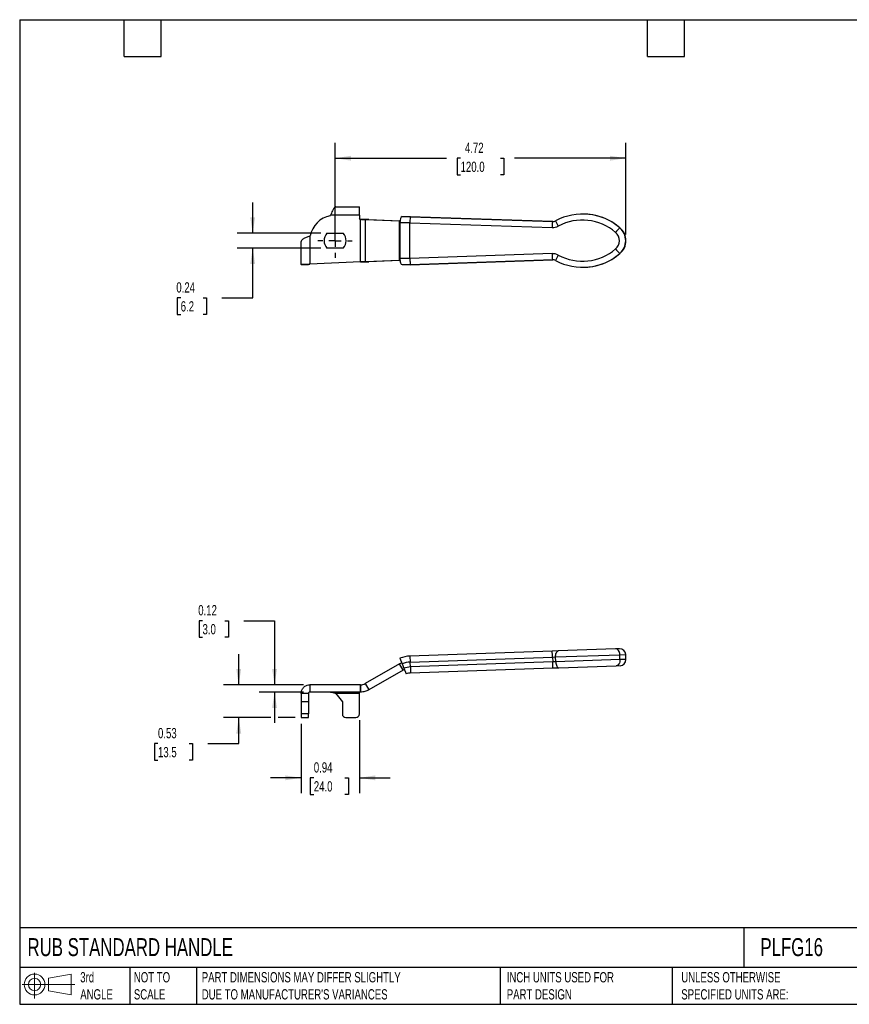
# Model space of a CAD drawing. Header units: inches. Extents: x 0.5 to 21.5, y 0.5 to 16.5.
# Tile 1 of 2: x 0.5 to 14, y 0.5 to 16.5. Entities that reach past the tile are written whole.
import ezdxf

# ---------------------------------------------------------------- set-up
doc = ezdxf.new("R2010")
doc.units = ezdxf.units.IN
doc.header["$LTSCALE"] = 2
doc.header["$MEASUREMENT"] = 0
doc.linetypes.add('SLD-Center', pattern=[0.75, 0.6, -0.05, 0.05, -0.05])
doc.linetypes.add('SLD-Solid', pattern=[0])
doc.layers.add('CENTER', color=40, linetype='SLD-Center')
doc.layers.add('SLD-DEFPOINTS', color=7, linetype='Continuous')
doc.layers.add('DIMENSIONS', color=140, linetype='SLD-Solid', lineweight=25)
doc.layers.add('TEXT', color=140, linetype='SLD-Solid', lineweight=25)
doc.styles.add('SLDTEXTSTYLE0', font='TXT', dxfattribs={"width": 0.7})
doc.dimstyles.new('SLDDIMSTYLE0', dxfattribs={"dimtxt": 0.169922, "dimasz": 0.26, "dimexe": 0, "dimexo": 0.0625, "dimgap": 0.04248, "dimtad": 0, "dimtih": 1, "dimtoh": 1, "dimrnd": 1e-09, "dimdsep": 46, "dimtxsty": 'SLDTEXTSTYLE0', "dimsah": 1, "dimcen": 0.09, "dimadec": 0, "dimazin": 2, "dimtfac": 1, "dimtmove": 0, "dimatfit": 0, "dimfxl": 0, "dimfrac": 2, "dimtolj": 1, "dimtzin": 12, "dimarcsym": 0})
doc.dimstyles.new('SLDDIMSTYLE2', dxfattribs={"dimtxt": 0.169922, "dimasz": 0.26, "dimexe": 0, "dimexo": 0.0625, "dimgap": 0.04248, "dimtad": 0, "dimtih": 1, "dimtoh": 1, "dimrnd": 1e-09, "dimzin": 12, "dimdsep": 46, "dimtxsty": 'SLDTEXTSTYLE0', "dimsah": 1, "dimcen": 0.09, "dimadec": 0, "dimazin": 3, "dimtfac": 1, "dimtofl": 0, "dimtmove": 0, "dimatfit": 3, "dimfxl": 0, "dimfrac": 2, "dimtolj": 1, "dimtzin": 12, "dimarcsym": 0})

# ---------------------------------------------------------------- blocks, each defined once
blk = doc.blocks.new('Block11')
at = {"color": 7, "linetype": 'SLD-Solid', "lineweight": 18}
for p, q in [((0.204, 0.418), (0.204, 0)), ((0.431, 0.328), (0.801, 0.396)), ((0.431, 0.126), (0.431, 0.328)), ((0.801, 0.396), (0.801, 0.058)), ((0, 0.227), (0.856, 0.227)), ((0.431, 0.126), (0.801, 0.058))]:
    blk.add_line(p, q, dxfattribs=at)
for radius in [0.169, 0.101]:
    blk.add_circle((0.204, 0.227), radius, dxfattribs=at)
blk = doc.blocks.new('Block12')
at = {"layer": 'SLD-DEFPOINTS'}
blk.add_blockref('Block11', (0, 0), dxfattribs=at)
blk = doc.blocks.new('_D')
at = {"layer": 'DIMENSIONS'}
for p, q in [((3.471, 6.734), (3.414, 6.734)), ((3.414, 6.734), (3.414, 6.464)), ((3.835, 6.734), (3.892, 6.734)), ((3.892, 6.734), (3.892, 6.464)), ((4.141, 6.734), (4.641, 6.734)), ((4.641, 6.734), (4.641, 5.691)), ((3.414, 6.464), (3.471, 6.464)), ((3.892, 6.464), (3.835, 6.464)), ((5.112, 5.691), (4.391, 5.691)), ((5.112, 5.573), (4.391, 5.573)), ((4.641, 5.573), (4.641, 5.073))]:
    blk.add_line(p, q, dxfattribs=at)
for points in [[(4.641, 5.691), (4.681, 5.951), (4.601, 5.951)], [(4.641, 5.573), (4.601, 5.313), (4.681, 5.313)]]:
    blk.add_solid(points, dxfattribs=at)
at = {"layer": 'DIMENSIONS', "char_height": 0.1667, "attachment_point": 1, "style": 'SLDTEXTSTYLE0'}
for s, insert in [('0.12', (3.401, 6.987)), ('3.0', (3.471, 6.679))]:
    blk.add_mtext(s, dxfattribs=dict(at, insert=insert))
blk = doc.blocks.new('_D_1')
at = {"layer": 'DIMENSIONS'}
for p, q in [((4.059, 5.691), (4.059, 6.191)), ((5.112, 5.691), (3.809, 5.691)), ((4.581, 5.159), (3.809, 5.159)), ((4.059, 4.737), (4.059, 5.159)), ((4.974, 5.159), (4.701, 5.159)), ((2.747, 4.737), (2.69, 4.737)), ((2.69, 4.737), (2.69, 4.467)), ((3.252, 4.737), (3.309, 4.737)), ((3.309, 4.737), (3.309, 4.467)), ((3.559, 4.737), (4.059, 4.737)), ((2.69, 4.467), (2.747, 4.467)), ((3.309, 4.467), (3.252, 4.467))]:
    blk.add_line(p, q, dxfattribs=at)
for points in [[(4.059, 5.691), (4.099, 5.951), (4.019, 5.951)], [(4.059, 5.159), (4.019, 4.899), (4.099, 4.899)]]:
    blk.add_solid(points, dxfattribs=at)
at = {"layer": 'DIMENSIONS', "char_height": 0.1667, "attachment_point": 1, "style": 'SLDTEXTSTYLE0'}
for s, insert in [('0.53', (2.747, 4.99)), ('13.5', (2.747, 4.681))]:
    blk.add_mtext(s, dxfattribs=dict(at, insert=insert))
blk = doc.blocks.new('_D_2')
at = {"layer": 'DIMENSIONS'}
for p, q in [((5.074, 5.059), (5.074, 3.93)), ((6.019, 5.118), (6.019, 3.93)), ((5.074, 4.18), (4.574, 4.18)), ((5.279, 4.18), (5.222, 4.18)), ((5.222, 4.18), (5.222, 3.91)), ((5.784, 4.18), (5.841, 4.18)), ((5.841, 4.18), (5.841, 3.91)), ((6.019, 4.18), (6.519, 4.18)), ((5.222, 3.91), (5.279, 3.91)), ((5.841, 3.91), (5.784, 3.91))]:
    blk.add_line(p, q, dxfattribs=at)
for points in [[(5.074, 4.18), (4.814, 4.22), (4.814, 4.14)], [(6.019, 4.18), (6.279, 4.14), (6.279, 4.22)]]:
    blk.add_solid(points, dxfattribs=at)
at = {"layer": 'DIMENSIONS', "char_height": 0.1667, "attachment_point": 1, "style": 'SLDTEXTSTYLE0'}
for s, insert in [('0.94', (5.279, 4.433)), ('24.0', (5.279, 4.125))]:
    blk.add_mtext(s, dxfattribs=dict(at, insert=insert))
blk = doc.blocks.new('_D_5')
at = {"layer": 'DIMENSIONS'}
for p, q in [((4.286, 13.03), (4.286, 13.53)), ((5.393, 13.03), (4.036, 13.03)), ((5.393, 12.788), (4.036, 12.788)), ((4.286, 11.98), (4.286, 12.788)), ((3.116, 11.98), (3.059, 11.98)), ((3.059, 11.98), (3.059, 11.71)), ((3.479, 11.98), (3.536, 11.98)), ((3.536, 11.98), (3.536, 11.71)), ((3.786, 11.98), (4.286, 11.98)), ((3.059, 11.71), (3.116, 11.71)), ((3.536, 11.71), (3.479, 11.71))]:
    blk.add_line(p, q, dxfattribs=at)
for points in [[(4.286, 13.03), (4.326, 13.29), (4.246, 13.29)], [(4.286, 12.788), (4.246, 12.528), (4.326, 12.528)]]:
    blk.add_solid(points, dxfattribs=at)
at = {"layer": 'DIMENSIONS', "char_height": 0.1667, "attachment_point": 1, "style": 'SLDTEXTSTYLE0'}
for s, insert in [('0.24', (3.045, 12.233)), ('6.2', (3.116, 11.925))]:
    blk.add_mtext(s, dxfattribs=dict(at, insert=insert))
blk = doc.blocks.new('_D_6')
at = {"layer": 'DIMENSIONS'}
for p, q in [((5.625, 13.009), (5.625, 14.499)), ((10.35, 13.009), (10.35, 14.499)), ((5.625, 14.249), (7.434, 14.249)), ((7.664, 14.249), (7.607, 14.249)), ((7.607, 14.249), (7.607, 13.979)), ((8.311, 14.249), (8.368, 14.249)), ((8.368, 14.249), (8.368, 13.979)), ((10.35, 14.249), (8.541, 14.249)), ((7.607, 13.979), (7.664, 13.979)), ((8.368, 13.979), (8.311, 13.979))]:
    blk.add_line(p, q, dxfattribs=at)
for points in [[(5.625, 14.249), (5.885, 14.209), (5.885, 14.289)], [(10.35, 14.249), (10.09, 14.289), (10.09, 14.209)]]:
    blk.add_solid(points, dxfattribs=at)
at = {"layer": 'DIMENSIONS', "char_height": 0.1667, "attachment_point": 1, "style": 'SLDTEXTSTYLE0'}
for s, insert in [('4.72', (7.735, 14.502)), ('120.0', (7.664, 14.193))]:
    blk.add_mtext(s, dxfattribs=dict(at, insert=insert))
blk = doc.blocks.new('SW_CENTERMARKSYMBOL_0')
at = {"layer": 'CENTER', "color": 0}
for p, q in [((0, 0.2), (0, 0.279)), ((-0.2, 0), (-0.279, 0)), ((0, 0), (-0.1, 0)), ((0, 0), (0, 0.1)), ((0, 0), (0, -0.1)), ((0, 0), (0.1, 0)), ((0.2, 0), (0.279, 0)), ((0, -0.2), (0, -0.279))]:
    blk.add_line(p, q, dxfattribs=at)

msp = doc.modelspace()

# ---------------------------------------------------------------- linework, layer by layer
for p, q in [((5.638, 13.461), (6.019, 13.461)), ((6.019, 13.323), (6.019, 13.461)), ((5.546, 13.315), (5.552, 13.323)), ((6.019, 13.323), (5.552, 13.323)), ((6.019, 13.323), (6.019, 13.275)), ((6.845, 13.299), (6.715, 13.299)), ((9.158, 13.219), (6.845, 13.299)), ((6.848, 13.299), (6.845, 13.299)), ((6.848, 13.299), (9.161, 13.219)), ((9.651, 13.342), (9.648, 13.342)), ((6.036, 12.563), (6.036, 13.256)), ((6.037, 13.256), (6.038, 13.256)), ((6.115, 13.252), (6.115, 12.567)), ((6.115, 13.252), (6.671, 13.23)), ((6.174, 13.252), (6.115, 13.252)), ((6.174, 13.252), (6.679, 13.232)), ((6.68, 13.23), (6.671, 13.23)), ((6.671, 12.589), (6.671, 13.23)), ((6.671, 13.23), (6.679, 13.23)), ((6.842, 13.201), (6.677, 13.201)), ((6.677, 13.201), (6.677, 12.618)), ((6.842, 12.618), (6.842, 13.201)), ((6.842, 13.201), (9.152, 13.121)), ((9.161, 13.219), (9.158, 13.219)), ((9.161, 13.219), (9.164, 13.219)), ((5.212, 12.982), (5.219, 12.988)), ((5.212, 12.982), (5.212, 12.527)), ((5.493, 13.03), (5.757, 13.03)), ((10.254, 13.118), (10.251, 13.118)), ((5.074, 12.522), (5.074, 12.897)), ((5.757, 12.788), (5.493, 12.788)), ((9.152, 12.698), (6.842, 12.618)), ((10.254, 12.701), (10.251, 12.701)), ((5.192, 12.522), (5.074, 12.522)), ((5.074, 12.522), (5.074, 12.516)), ((5.192, 12.516), (5.074, 12.516)), ((5.192, 12.522), (5.192, 12.516)), ((6.036, 12.563), (5.212, 12.527)), ((6.037, 12.563), (6.038, 12.563)), ((6.671, 12.589), (6.115, 12.567)), ((6.115, 12.567), (6.174, 12.567)), ((6.679, 12.587), (6.174, 12.567)), ((6.671, 12.589), (6.68, 12.589)), ((6.679, 12.589), (6.671, 12.589)), ((6.842, 12.618), (6.677, 12.618)), ((6.845, 12.519), (6.715, 12.519)), ((6.845, 12.519), (9.158, 12.599)), ((6.848, 12.519), (6.845, 12.519)), ((9.161, 12.599), (6.848, 12.519)), ((9.158, 12.599), (9.161, 12.599)), ((9.164, 12.599), (9.161, 12.599)), ((9.648, 12.476), (9.651, 12.476)), ((9.152, 6.24), (6.842, 6.159)), ((9.252, 6.244), (9.152, 6.24)), ((10.184, 6.276), (9.252, 6.244)), ((10.245, 6.278), (10.184, 6.276)), ((6.677, 6.124), (6.715, 6.033)), ((6.842, 6.159), (6.845, 6.061)), ((6.845, 6.061), (9.158, 6.142)), ((9.158, 6.142), (9.208, 6.144)), ((9.158, 6.142), (9.161, 6.063)), ((9.208, 6.144), (10.251, 6.18)), ((9.211, 6.065), (9.208, 6.144)), ((10.254, 6.101), (9.211, 6.065)), ((10.251, 6.18), (10.347, 6.183)), ((10.254, 6.101), (10.251, 6.18)), ((10.35, 6.105), (10.254, 6.101)), ((10.35, 6.105), (10.347, 6.183)), ((6.671, 6.033), (6.115, 5.712)), ((6.73, 5.931), (6.174, 5.61)), ((6.73, 5.931), (6.671, 6.033)), ((6.715, 6.033), (6.744, 5.96)), ((6.744, 5.96), (6.781, 5.869)), ((6.848, 5.982), (6.845, 6.061)), ((9.161, 6.063), (6.848, 5.982)), ((6.848, 5.982), (6.852, 5.884)), ((6.852, 5.884), (9.161, 5.965)), ((9.211, 6.065), (9.161, 6.063)), ((9.161, 5.965), (9.261, 5.968)), ((9.261, 5.968), (10.193, 6.001)), ((10.193, 6.001), (10.255, 6.003)), ((5.212, 5.691), (5.212, 5.573)), ((6.036, 5.691), (5.212, 5.691)), ((6.036, 5.573), (6.036, 5.691)), ((6.037, 5.691), (6.038, 5.573)), ((6.115, 5.712), (6.174, 5.61)), ((5.192, 5.553), (5.074, 5.553)), ((5.074, 5.553), (5.074, 5.415)), ((5.192, 5.553), (5.192, 5.415)), ((6.036, 5.573), (5.212, 5.573)), ((6.019, 5.553), (5.638, 5.553)), ((5.638, 5.553), (5.743, 5.415)), ((6.019, 5.553), (6.019, 5.573)), ((6.019, 5.218), (6.019, 5.553)), ((5.192, 5.415), (5.074, 5.415)), ((5.074, 5.415), (5.074, 5.218)), ((5.192, 5.415), (5.192, 5.218)), ((5.743, 5.415), (5.743, 5.218)), ((5.192, 5.218), (5.074, 5.218)), ((5.074, 5.218), (5.074, 5.159)), ((5.074, 5.159), (5.192, 5.159)), ((5.192, 5.159), (5.192, 5.218)), ((5.802, 5.159), (5.96, 5.159))]:
    msp.add_line(p, q)
at = {"flags": 128}
for points in [[(9.208, 6.144), (9.209, 6.163), (9.211, 6.181), (9.214, 6.198), (9.22, 6.214), (9.226, 6.226), (9.234, 6.235), (9.243, 6.241), (9.252, 6.244)], [(10.251, 6.18), (10.25, 6.199), (10.245, 6.217), (10.239, 6.234), (10.23, 6.249), (10.22, 6.261), (10.209, 6.269), (10.196, 6.275), (10.184, 6.276)], [(10.254, 6.101), (10.254, 6.082), (10.251, 6.063), (10.245, 6.046), (10.238, 6.031), (10.229, 6.019), (10.218, 6.009), (10.206, 6.003), (10.193, 6.001)], [(9.211, 6.065), (9.213, 6.046), (9.216, 6.027), (9.221, 6.011), (9.227, 5.996), (9.235, 5.984), (9.243, 5.975), (9.252, 5.97), (9.261, 5.968)]]:
    msp.add_lwpolyline(points, dxfattribs=at)
for centre, radius, start, end in [((5.625, 12.909), 0.413, 100.9806, 169.0194), ((9.648, 12.418), 0.924, 49.2286, 118.3918), ((9.651, 12.418), 0.924, 49.2306, 89.9975), ((6.038, 13.275), 0.0197, 180, 262.7877), ((9.863, 13.121), 0.712, 172.0561, 180.0016), ((9.158, 13.318), 0.197, 268.0225, 298.3928), ((9.162, 13.318), 0.0983, 268.0225, 298.3928), ((9.904, 13.525), 0.756, 202.8996, 210.2473), ((9.644, 12.418), 0.826, 49.2286, 118.3918), ((5.625, 12.909), 0.179, 137.4818, 222.5182), ((5.625, 12.909), 0.179, 317.4818, 42.5182), ((10.966, 12.402), 1.012, 134.9357, 140.6376), ((10.068, 12.909), 0.177, 310.7735, 49.2265), ((10.071, 12.909), 0.276, 310.7734, 49.2266), ((10.074, 12.909), 0.276, 310.7734, 49.2266), ((9.158, 12.501), 0.197, 61.6072, 91.9775), ((9.863, 12.698), 0.712, 179.9984, 187.9439), ((9.648, 13.4), 0.924, 241.6082, 310.7714), ((9.904, 12.293), 0.756, 149.7527, 157.1004), ((9.644, 13.401), 0.826, 241.6081, 310.7715), ((9.651, 13.401), 0.924, 270.002, 310.7699), ((10.966, 13.417), 1.012, 219.3624, 225.0643), ((9.162, 12.501), 0.0983, 61.6072, 91.9775), ((8.442, 6.141), 0.716, 0.0334, 7.9185), ((10.249, 6.18), 0.0984, 2, 92), ((6.859, 5.679), 0.48, 92, 112.1713), ((10.252, 6.101), 0.0984, 272, 2), ((6.859, 5.679), 0.382, 92, 112.1713), ((6.859, 5.679), 0.303, 92, 112.1713), ((8.447, 6.014), 0.716, 356.0815, 3.9666), ((6.859, 5.679), 0.205, 92, 112.1713), ((5.802, 5.218), 0.0591, 180, 270), ((5.96, 5.218), 0.0591, 270, 0)]:
    msp.add_arc(centre, radius, start, end)
for centre, ratio, start_param, end_param in [((6.715, 13.201), 0.377152, 0, 1.570796), ((6.845, 13.201), 0.034879, 0, 1.570796), ((6.715, 12.618), 0.377152, 1.570796, 3.141593), ((6.845, 12.618), 0.034879, 1.570796, 3.141593)]:
    msp.add_ellipse(centre, major_axis=(0, 0.0985), ratio=ratio, start_param=start_param, end_param=end_param)
for points, knots in [([(5.638, 13.461), (5.634, 13.461), (5.63, 13.46), (5.619, 13.453), (5.611, 13.446), (5.596, 13.423), (5.588, 13.408), (5.576, 13.381), (5.571, 13.37), (5.562, 13.347), (5.557, 13.335), (5.552, 13.323)], [0, 0, 0, 0, 0.0789561, 0.0789561, 0.2372305, 0.2372305, 0.3954967, 0.3954967, 0.494179, 0.494179, 0.5928616, 0.5928616, 0.5928616, 0.5928616]), ([(6.037, 13.256), (6.037, 13.256), (6.037, 13.256), (6.036, 13.256), (6.036, 13.256), (6.036, 13.256)], [0, 0, 0, 0, 0.001719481, 0.001719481, 0.003444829, 0.003444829, 0.003444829, 0.003444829]), ([(6.036, 13.256), (6.036, 13.256), (6.037, 13.256), (6.038, 13.256), (6.038, 13.256), (6.038, 13.256)], [0, 0, 0, 0, 0.003036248, 0.003036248, 0.006077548, 0.006077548, 0.006077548, 0.006077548]), ([(6.115, 13.252), (6.103, 13.253), (6.09, 13.253), (6.064, 13.255), (6.051, 13.255), (6.037, 13.256)], [0, 0, 0, 0, 0.1032592, 0.1032592, 0.2065183, 0.2065183, 0.2065183, 0.2065183]), ([(6.038, 13.256), (6.062, 13.255), (6.086, 13.255), (6.131, 13.253), (6.153, 13.253), (6.174, 13.252)], [0, 0, 0, 0, 0.1805755, 0.1805755, 0.361151, 0.361151, 0.361151, 0.361151]), ([(5.212, 12.982), (5.202, 12.978), (5.192, 12.975), (5.164, 12.963), (5.146, 12.956), (5.115, 12.94), (5.102, 12.933), (5.086, 12.92), (5.082, 12.916), (5.075, 12.906), (5.074, 12.901), (5.074, 12.897)], [0, 0, 0, 0, 0.0789561, 0.0789561, 0.2372305, 0.2372305, 0.3954967, 0.3954967, 0.494179, 0.494179, 0.5928616, 0.5928616, 0.5928616, 0.5928616]), ([(5.074, 12.522), (5.074, 12.522), (5.075, 12.522), (5.08, 12.523), (5.087, 12.523), (5.107, 12.524), (5.119, 12.524), (5.146, 12.525), (5.158, 12.525), (5.184, 12.526), (5.198, 12.526), (5.212, 12.527)], [0, 0, 0, 0, 0.0682739, 0.0682739, 0.2050778, 0.2050778, 0.3418748, 0.3418748, 0.4465485, 0.4465485, 0.5512219, 0.5512219, 0.5512219, 0.5512219]), ([(5.212, 12.527), (5.209, 12.526), (5.207, 12.526), (5.202, 12.525), (5.2, 12.525), (5.196, 12.524), (5.194, 12.523), (5.193, 12.523), (5.192, 12.522), (5.192, 12.522)], [0, 0, 0, 0, 0.02004209, 0.02004209, 0.04007403, 0.04007403, 0.06010595, 0.06010595, 0.07978962, 0.07978962, 0.07978962, 0.07978962]), ([(6.036, 12.563), (6.036, 12.563), (6.036, 12.563), (6.037, 12.563), (6.037, 12.563), (6.037, 12.563)], [0, 0, 0, 0, 0.001714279, 0.001714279, 0.003428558, 0.003428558, 0.003428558, 0.003428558]), ([(6.038, 12.563), (6.038, 12.563), (6.038, 12.563), (6.037, 12.563), (6.036, 12.563), (6.036, 12.563)], [0, 0, 0, 0, 0.002996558, 0.002996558, 0.005993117, 0.005993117, 0.005993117, 0.005993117]), ([(6.037, 12.563), (6.051, 12.564), (6.064, 12.564), (6.09, 12.565), (6.103, 12.566), (6.115, 12.567)], [0, 0, 0, 0, 0.1032592, 0.1032592, 0.2065183, 0.2065183, 0.2065183, 0.2065183]), ([(6.174, 12.567), (6.153, 12.566), (6.131, 12.565), (6.086, 12.564), (6.062, 12.564), (6.038, 12.563)], [0, 0, 0, 0, 0.1805755, 0.1805755, 0.361151, 0.361151, 0.361151, 0.361151]), ([(5.074, 5.553), (5.074, 5.562), (5.075, 5.571), (5.08, 5.597), (5.087, 5.614), (5.107, 5.644), (5.119, 5.657), (5.146, 5.675), (5.158, 5.681), (5.184, 5.689), (5.198, 5.691), (5.212, 5.691)], [0, 0, 0, 0, 0.0682739, 0.0682739, 0.2050778, 0.2050778, 0.3418748, 0.3418748, 0.4465485, 0.4465485, 0.5512219, 0.5512219, 0.5512219, 0.5512219]), ([(6.036, 5.691), (6.036, 5.691), (6.036, 5.691), (6.037, 5.691), (6.037, 5.691), (6.037, 5.691)], [0, 0, 0, 0, 0.001714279, 0.001714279, 0.003428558, 0.003428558, 0.003428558, 0.003428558]), ([(6.037, 5.691), (6.051, 5.691), (6.064, 5.693), (6.09, 5.7), (6.103, 5.705), (6.115, 5.712)], [0, 0, 0, 0, 0.1032592, 0.1032592, 0.2065183, 0.2065183, 0.2065183, 0.2065183]), ([(6.174, 5.61), (6.153, 5.598), (6.131, 5.589), (6.086, 5.576), (6.062, 5.573), (6.038, 5.573)], [0, 0, 0, 0, 0.1805755, 0.1805755, 0.361151, 0.361151, 0.361151, 0.361151]), ([(5.212, 5.573), (5.209, 5.573), (5.207, 5.572), (5.202, 5.57), (5.2, 5.569), (5.196, 5.565), (5.194, 5.563), (5.193, 5.558), (5.192, 5.556), (5.192, 5.553)], [0, 0, 0, 0, 0.02004209, 0.02004209, 0.04007403, 0.04007403, 0.06010595, 0.06010595, 0.07978962, 0.07978962, 0.07978962, 0.07978962]), ([(5.552, 5.573), (5.559, 5.573), (5.566, 5.572), (5.584, 5.57), (5.595, 5.567), (5.617, 5.561), (5.627, 5.557), (5.638, 5.553)], [0, 0, 0, 0, 0.058074, 0.058074, 0.145529, 0.145529, 0.2329847, 0.2329847, 0.2329847, 0.2329847]), ([(6.038, 5.573), (6.038, 5.573), (6.038, 5.573), (6.037, 5.573), (6.036, 5.573), (6.036, 5.573)], [0, 0, 0, 0, 0.002996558, 0.002996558, 0.005993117, 0.005993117, 0.005993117, 0.005993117])]:
    msp.add_open_spline(points, degree=3, knots=knots)
for points in [[(6.671, 6.033), (6.683, 6.04), (6.695, 6.046), (6.707, 6.051)], [(6.752, 5.942), (6.744, 5.939), (6.737, 5.935), (6.73, 5.931)]]:
    msp.add_open_spline(points, degree=3)
at = {"layer": 'TEXT'}
for p, q in [((0.5, 16.5), (21.5, 16.5)), ((0.5, 16.5), (0.5, 0.5)), ((2.2, 15.9), (2.2, 16.5)), ((2.8, 15.9), (2.8, 16.5)), ((10.7, 15.9), (10.7, 16.5)), ((11.3, 15.9), (11.3, 16.5)), ((2.2, 15.9), (2.8, 15.9)), ((10.7, 15.9), (11.3, 15.9)), ((21.5, 1.742), (0.5, 1.742)), ((12.264, 1.742), (12.264, 1.1)), ((21.5, 1.1), (0.5, 1.1)), ((2.287, 1.1), (2.287, 0.5)), ((3.373, 1.1), (3.373, 0.5)), ((8.306, 1.1), (8.306, 0.5)), ((11.102, 1.1), (11.102, 0.5)), ((0.5, 0.5), (21.5, 0.5))]:
    msp.add_line(p, q, dxfattribs=at)

# ---------------------------------------------------------------- block references
at = {"layer": 'CENTER'}
msp.add_blockref('SW_CENTERMARKSYMBOL_0', (5.625, 12.909), dxfattribs=at)
at = {"layer": 'SLD-DEFPOINTS'}
msp.add_blockref('Block12', (0.538, 0.595), dxfattribs=at)

# ---------------------------------------------------------------- texts
at = {"layer": 'TEXT', "attachment_point": 1, "style": 'SLDTEXTSTYLE0'}
for s, insert, char_height in [('RUB STANDARD HANDLE', (0.627, 1.575), 0.29167), ('PLFG16', (12.536, 1.575), 0.2917), ('3rd^JANGLE', (1.484, 1.023), 0.1667), ('NOT TO^JSCALE', (2.355, 1.023), 0.16667), ("PART DIMENSIONS MAY DIFFER SLIGHTLY ^JDUE TO MANUFACTURER'S VARIANCES", (3.458, 1.023), 0.16667), ('INCH UNITS USED FOR ^JPART DESIGN', (8.414, 1.023), 0.16667), ('UNLESS OTHERWISE ^JSPECIFIED UNITS ARE:', (11.25, 1.023), 0.16667)]:
    msp.add_mtext(s, dxfattribs=dict(at, insert=insert, char_height=char_height))

# ---------------------------------------------------------------- dimensions: what is measured, and where the dimension line sits
at = {"layer": 'DIMENSIONS'}
for base, p1, p2, dimstyle, picture, middle in [((10.35, 14.2486), (5.6251, 12.9093), (10.35, 12.9093), 'SLDDIMSTYLE2', '_D_6', (7.9876, 14.2486)), ((6.0188, 4.1803), (5.0739, 5.1588), (6.0188, 5.2179), 'SLDDIMSTYLE0', '_D_2', (5.5312, 4.1803))]:
    dim = msp.add_linear_dim(base=base, p1=p1, p2=p2, dimstyle=dimstyle, dxfattribs=at)
    dim.commit()
    dim.dimension.update_dxf_attribs({"geometry": picture, "text_midpoint": middle, "dimtype": 160})
for base, p1, p2, picture, middle in [((4.286, 12.788), (5.493, 13.03), (5.493, 12.788), '_D_5', (4.286, 11.98)), ((4.641, 5.691), (5.212, 5.573), (5.212, 5.691), '_D', (4.641, 6.734)), ((4.059, 5.159), (5.212, 5.691), (5.074, 5.159), '_D_1', (4.059, 4.737))]:
    dim = msp.add_linear_dim(base=base, p1=p1, p2=p2, angle=90, dimstyle='SLDDIMSTYLE0', dxfattribs=at)
    dim.commit()
    dim.dimension.update_dxf_attribs({"geometry": picture, "text_midpoint": middle, "dimtype": 160})

doc.saveas('drawing.dxf')
